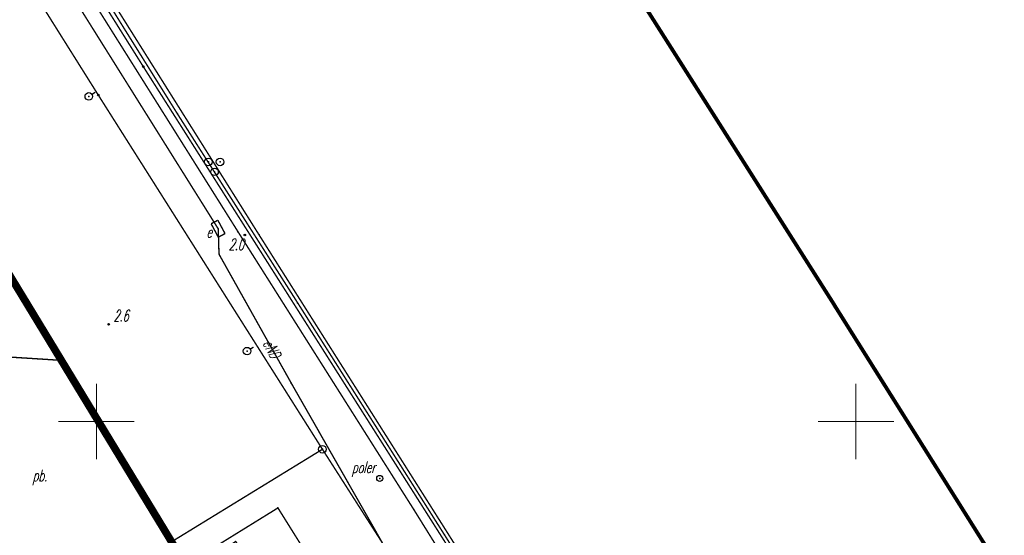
# Model space of a CAD drawing. Extents: x 6425777 to 6426103, y 6050596 to 6051176.
# Tile 25 of 72: x 6425995 to 6426060, y 6050693 to 6050726. Entities that reach past the tile are written whole.
import ezdxf

# ---------------------------------------------------------------- set-up
doc = ezdxf.new("R2010")
doc.units = 0
doc.header["$MEASUREMENT"] = 0
for name, pattern in [('BKO', [1.5, 1, -0.5]), ('BUR', [3, 2, -1]), ('GAP', [3, 2, -0.5, 0, -0.5]), ('GUZ', [1.5, 1, -0.5]), ('KOR', [4, 3, -1])]:
    doc.linetypes.add(name, pattern=pattern)
doc.layers.get('0').update_dxf_attribs({"linetype": 'CONTINUOUS'})
for name, color, linetype in [('202_punkt_graniczny', 7, 'CONTINUOUS'), ('203_punkt_graniczny', 7, 'CONTINUOUS'), ('218_kontur_uzytku_gruntowego', 96, 'GUZ'), ('219_dzialka_ewidencyjna', 7, 'CONTINUOUS'), ('449_Sciana_oporowa_rysunek', 7, 'CONTINUOUS'), ('GEO_KOM_obszar_utwardzony', 7, 'KOR'), ('GEO_KOM_poler', 7, 'CONTINUOUS'), ('GEO_KOM_szafa_elektroenergetyczna', 1, 'CONTINUOUS'), ('Granica_Natura_2000', 70, 'BUR'), ('odboj_lub_dalba__punkt_', 7, 'CONTINUOUS'), ('poler__punkt_', 7, 'CONTINUOUS'), ('przewod_elektroenergetyczny__linia_', 1, 'CONTINUOUS'), ('przewod_elektroenergetyczny__linia__Atr1', 1, 'CONTINUOUS'), ('punkt_wysokosciowy_naturalny', 7, 'CONTINUOUS'), ('punkt_wysokosciowy_naturalny_Atr2', 7, 'CONTINUOUS'), ('siatka', 1, 'CONTINUOUS'), ('Sn_15kV', 1, 'BKO'), ('szafa_elektroenergetyczna__punkt_', 1, 'CONTINUOUS'), ('Zakres', 7, 'GAP')]:
    doc.layers.add(name, color=color, linetype=linetype)
doc.styles.get("Standard").update_dxf_attribs({"font": 'simplex.shx', "width": 0.85})

# ---------------------------------------------------------------- blocks, each defined once
blk = doc.blocks.new('202')
at = {"color": 0, "linetype": 'Continuous'}
blk.add_circle((0, 0), 0.5, dxfattribs=at)
blk = doc.blocks.new('203')
at = {"color": 0, "linetype": 'Continuous'}
blk.add_circle((0, 0), 0.1, dxfattribs=at)
blk = doc.blocks.new('801')
at = {"color": 0, "linetype": 'Continuous'}
blk.add_circle((0, 0), 0.1, dxfattribs=at)

msp = doc.modelspace()

# ---------------------------------------------------------------- linework, layer by layer
for p in [(6426003.09, 6050723.35), (6425999.5, 6050721.4), (6426000.12, 6050721.49), (6426005.34, 6050720.24), (6426007.375, 6050717.088), (6426008.137, 6050717.088), (6426007.776, 6050716.433), (6426008.01, 6050712.69), (6426008.02, 6050712.68), (6426009.77, 6050712.28), (6426010.71, 6050712.28), (6426008.07, 6050711.01), (6426013.24, 6050707.82), (6426000.8, 6050706.4), (6426009.92, 6050704.63), (6426012.83, 6050702.52), (6426014.88, 6050698.17), (6426018.656, 6050696.255), (6426057.51, 6050693.45), (6426022.92, 6050692.53)]:
    msp.add_point(p)
at = {"color": 7}
for p in [(6426009.32, 6050712.49), (6425997.9, 6050704.01), (6426011.95, 6050694.31), (6426020.89, 6050694.21)]:
    msp.add_point(p, dxfattribs=at)
at = {"layer": '202_punkt_graniczny', "color": 7}
msp.add_point((6426014.88, 6050698.17), dxfattribs=at)
at = {"layer": '203_punkt_graniczny', "color": 7}
for p in [(6426003.09, 6050723.35), (6426000.12, 6050721.49)]:
    msp.add_point(p, dxfattribs=at)
at = {"layer": '218_kontur_uzytku_gruntowego', "linetype": 'GUZ', "const_width": 0.09}
for points in [[(6426003.09, 6050723.35), (6425992.76, 6050739.8)], [(6426000.12, 6050721.49), (6425989.79, 6050737.94)], [(6426023.22, 6050691.64), (6426003.09, 6050723.35)], [(6426014.88, 6050698.17), (6426000.12, 6050721.49)], [(6425997.59, 6050687.57), (6426014.88, 6050698.17)], [(6426020.25, 6050689.78), (6426014.88, 6050698.17)]]:
    msp.add_lwpolyline(points, dxfattribs=at)
at = {"layer": '219_dzialka_ewidencyjna', "linetype": 'Continuous', "const_width": 0.09}
for points in [[(6426003.09, 6050723.35), (6425992.76, 6050739.8)], [(6426000.12, 6050721.49), (6425989.79, 6050737.94)], [(6426023.22, 6050691.64), (6426003.09, 6050723.35)], [(6426014.88, 6050698.17), (6426000.12, 6050721.49)], [(6426014.88, 6050698.17), (6425997.59, 6050687.57)], [(6426020.25, 6050689.78), (6426014.88, 6050698.17)]]:
    msp.add_lwpolyline(points, dxfattribs=at)
at = {"layer": '449_Sciana_oporowa_rysunek', "linetype": 'Continuous', "const_width": 0.09}
for points in [[(6426050.14, 6050648.96), (6426042.84, 6050660.65), (6426030.81, 6050679.96), (6426022.92, 6050692.53), (6426013.24, 6050707.82), (6426005.34, 6050720.24), (6425996.34, 6050734.66), (6425990.57, 6050743.84), (6425977.61, 6050763.84), (6425967.05, 6050780.32), (6425962.29, 6050787.55), (6425968.98, 6050806.04), (6425979.49, 6050835.26), (6425975.18, 6050868.54), (6425973.57, 6050878.74)], [(6426050.35, 6050649.32), (6426034.33, 6050674.85), (6426023.72, 6050691.71), (6426010.71, 6050712.28), (6425993.49, 6050739.68), (6425990.95, 6050743.82), (6425981.34, 6050758.71), (6425970.67, 6050775.44), (6425962.72, 6050787.64), (6425970.04, 6050807.95), (6425976.75, 6050826.72), (6425979.8, 6050834.98), (6425976.95, 6050856.82), (6425974.26, 6050877.14), (6425973.98, 6050878.84)], [(6426050.35, 6050649.32), (6426050.14, 6050648.96), (6426049.91, 6050648.62), (6426042.87, 6050659.46), (6426029.58, 6050680.24), (6426020.89, 6050694.21), (6426009.32, 6050712.49), (6425995.04, 6050735.21), (6425993.96, 6050736.87), (6425989.65, 6050743.81), (6425984.01, 6050752.41), (6425971.3, 6050772.44), (6425961.57, 6050787.49), (6425967.52, 6050803.94), (6425974.27, 6050823.11)]]:
    msp.add_lwpolyline(points, dxfattribs=at)
at = {"layer": 'GEO_KOM_obszar_utwardzony', "linetype": 'KOR', "const_width": 0.09}
msp.add_lwpolyline([(6425989.65, 6050743.81), (6425995.04, 6050735.21), (6426009.32, 6050712.49), (6426020.89, 6050694.21), (6426029.58, 6050680.24), (6426032.355, 6050675.901), (6426029.942, 6050674.307), (6426031.74, 6050671.646), (6426029.71, 6050670.019), (6426026.092, 6050675.034), (6426022.239, 6050672.252), (6426018.25, 6050678.21), (6426014.99, 6050683.28), (6426009.86, 6050691.06), (6426009.17, 6050692.1), (6426006.269, 6050690.202), (6425997.9, 6050704.01), (6425991.77, 6050704.4)], dxfattribs=at)
msp.add_lwpolyline([(6426002.72, 6050687.88), (6426003.45, 6050686.8), (6426002.357, 6050686.387), (6425992.705, 6050692.578), (6425988.079, 6050698.127), (6425984.982, 6050700.6), (6425991.77, 6050704.4), (6425997.9, 6050704.01), (6426006.269, 6050690.202)], close=True, dxfattribs=at)
at = {"layer": 'GEO_KOM_poler', "linetype": 'Continuous'}
msp.add_circle((6426018.656, 6050696.255), 0.2, dxfattribs=at)
at = {"layer": 'Granica_Natura_2000', "linetype": 'BUR', "const_width": 0.5}
msp.add_lwpolyline([(6426048.745, 6050619.01), (6426037.867, 6050632.483), (6426026.478, 6050646.058), (6426015.381, 6050674.906), (6425968.488, 6050752.093), (6425957.822, 6050786.54), (6425955.657, 6050831.804), (6425948.357, 6050880.037), (6425946.682, 6050890.189), (6425939.527, 6050928.249), (6425947.323, 6050987.893)], dxfattribs=at)
at = {"layer": 'odboj_lub_dalba__punkt_', "linetype": 'Continuous'}
for centre in [(6426007.375, 6050717.088), (6426008.137, 6050717.088), (6426007.776, 6050716.433)]:
    msp.add_circle(centre, 0.25, dxfattribs=at)
at = {"layer": 'poler__punkt_', "linetype": 'Continuous', "const_width": 0.09}
for points in [[(6425999.709, 6050721.534), (6425999.923, 6050721.671)], [(6426010.13, 6050704.764), (6426010.342, 6050704.896)]]:
    msp.add_lwpolyline(points, dxfattribs=at)
at = {"layer": 'poler__punkt_', "linetype": 'Continuous'}
for centre in [(6425999.5, 6050721.4), (6426009.92, 6050704.63)]:
    msp.add_circle(centre, 0.25, dxfattribs=at)
at = {"layer": 'poler__punkt_', "color": 7}
for p in [(6425999.5, 6050721.4), (6426009.92, 6050704.63)]:
    msp.add_point(p, dxfattribs=at)
at = {"layer": 'przewod_elektroenergetyczny__linia_', "linetype": 'Continuous', "const_width": 0.09}
msp.add_lwpolyline([(6426014.11, 6050684.66), (6426015.18, 6050685.33), (6426013.8, 6050687.54), (6426019.38, 6050691.04), (6426012.83, 6050702.52), (6426008.07, 6050711.01), (6426008.02, 6050712.68), (6425988.56, 6050743.74)], dxfattribs=at)
at = {"layer": 'punkt_wysokosciowy_naturalny', "color": 7}
for p in [(6426009.77, 6050712.28), (6426000.8, 6050706.4)]:
    msp.add_point(p, dxfattribs=at)
at = {"layer": 'siatka', "color": 2, "linetype": 'Continuous', "const_width": 0.07}
for points in [[(6426000, 6050697.5), (6426000, 6050702.5)], [(6426050, 6050697.5), (6426050, 6050702.5)], [(6425997.5, 6050700), (6426002.5, 6050700)], [(6426047.5, 6050700), (6426052.5, 6050700)]]:
    msp.add_lwpolyline(points, dxfattribs=at)
at = {"layer": 'Sn_15kV', "linetype": 'BKO', "const_width": 0.09}
msp.add_lwpolyline([(6425887.69, 6050808.93), (6425892.84, 6050798.79), (6425893.2, 6050797.15), (6425902.39, 6050783.75), (6425889.07, 6050771.69), (6425889.35, 6050769.08), (6425900.59, 6050751.69), (6425911.38, 6050735.76), (6425923.67, 6050717.49), (6425954.3, 6050722.23), (6425969.74, 6050699.71), (6425992.81, 6050686.25), (6425998.06, 6050685.72), (6426011.95, 6050694.31), (6426021.9, 6050678.4), (6426030.88, 6050662.64), (6426040.08, 6050656.39), (6426043.6, 6050635.71)], dxfattribs=at)
at = {"layer": 'szafa_elektroenergetyczna__punkt_', "linetype": 'Continuous', "const_width": 0.09}
for points in [[(6426007.553, 6050713.013), (6426007.994, 6050713.249)], [(6426007.553, 6050713.013), (6426008.026, 6050712.131)], [(6426007.994, 6050713.249), (6426008.467, 6050712.367)], [(6426008.026, 6050712.131), (6426008.467, 6050712.367)]]:
    msp.add_lwpolyline(points, dxfattribs=at)
at = {"layer": 'Zakres', "linetype": 'GAP', "const_width": 0.25}
msp.add_lwpolyline([(6425987.57, 6050647.31), (6425997.99, 6050643.77), (6426002.13, 6050643.94), (6426025.94, 6050627.68), (6426026.68, 6050627.03), (6426035.5, 6050621.71), (6426040.52, 6050620.7), (6426046.76, 6050618.79), (6426058.83, 6050620.13), (6426069.38, 6050626.15), (6426069.8, 6050626.52), (6426076.35, 6050634.74), (6426079.66, 6050644.72), (6426079.32, 6050655.23), (6426075.38, 6050664.98), (6426057.51, 6050693.45), (6426048.62, 6050707.6), (6426048.55, 6050707.72), (6426028.46, 6050739.37)], dxfattribs=at)

# ---------------------------------------------------------------- block references
at = {"layer": '202_punkt_graniczny', "color": 7, "linetype": 'Continuous', "xscale": 0.5, "yscale": 0.5, "zscale": 0.5}
msp.add_blockref('202', (6426014.88, 6050698.17), dxfattribs=at)
at = {"layer": '203_punkt_graniczny', "color": 7, "linetype": 'Continuous', "xscale": 0.5, "yscale": 0.5, "zscale": 0.5}
for p in [(6426003.09, 6050723.35), (6426000.12, 6050721.49)]:
    msp.add_blockref('203', p, dxfattribs=at)
at = {"layer": 'punkt_wysokosciowy_naturalny', "color": 7, "linetype": 'Continuous', "xscale": 0.5, "yscale": 0.5, "zscale": 0.5}
for p in [(6426009.77, 6050712.28), (6426000.8, 6050706.4)]:
    msp.add_blockref('801', p, dxfattribs=at)

# ---------------------------------------------------------------- texts
at = {"layer": 'GEO_KOM_obszar_utwardzony', "oblique": 15, "width": 0.62}
msp.add_text('pb.', height=0.75, dxfattribs=at).set_placement((6425995.8, 6050696.065))
at = {"layer": 'GEO_KOM_poler', "oblique": 15, "width": 0.62}
msp.add_text('poler', height=0.75, dxfattribs=at).set_placement((6426016.819, 6050696.61))
at = {"layer": 'GEO_KOM_szafa_elektroenergetyczna', "oblique": 15, "width": 0.62}
msp.add_text('e', height=0.75, dxfattribs=at).set_placement((6426007.24, 6050712.1))
at = {"layer": 'przewod_elektroenergetyczny__linia__Atr1', "oblique": 15, "width": 0.62}
msp.add_text('eND', height=0.75, rotation=299.3, dxfattribs=at).set_placement((6426010.923, 6050705.146))
at = {"layer": 'punkt_wysokosciowy_naturalny_Atr2', "oblique": 15, "width": 0.62}
for s, p in [('2.0', (6426008.709, 6050711.276)), ('2.6', (6426001.12, 6050706.59))]:
    msp.add_text(s, height=0.75, dxfattribs=at).set_placement(p)

doc.saveas('drawing.dxf')
